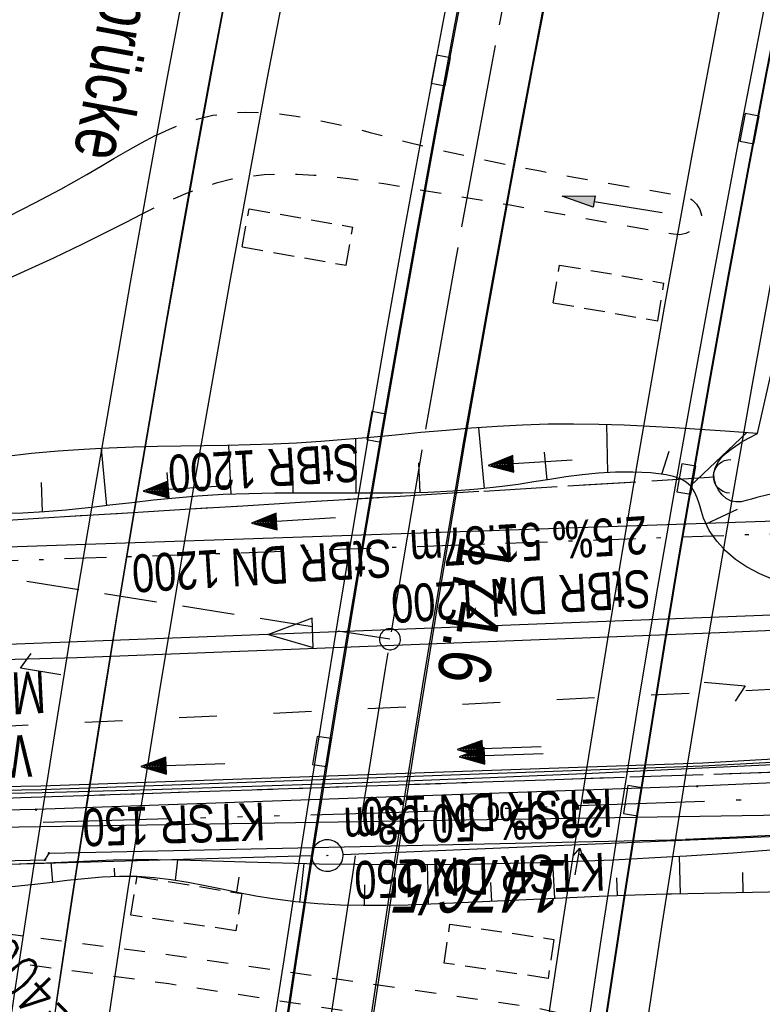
# Model space of a CAD drawing. Extents: x 508338 to 508887, y 451697 to 452490.
# Tile 11 of 37: x 508501 to 508536, y 451820 to 451867. Entities that reach past the tile are written whole.
import ezdxf

# ---------------------------------------------------------------- set-up
doc = ezdxf.new("R2010")
doc.units = 0
doc.header["$LTSCALE"] = 10
doc.header["$MEASUREMENT"] = 0
for name, pattern in [('ACAD_ISO03W100', [30, 12, -18]), ('ACAD_ISO14W100', [25.5, 12, -3, 0.5, -3, 0.5, -3, 0.5, -3]), ('ACHSE', [5.5, 4, -0.5, 0.5, -0.5]), ('AUSGEZOGEN', [0]), ('LT00', [0]), ('LT01', [0.2, 0.1, -0.1]), ('LT08', [0.42, 0.2, -0.1, 0.02, -0.1]), ('LT12', [0.4, 0.3, -0.1]), ('LT17', [0.15, 0.1, -0.05]), ('STRICHLINIE2', [0.375, 0.25, -0.125])]:
    doc.linetypes.add(name, pattern=pattern)
doc.layers.get('0').update_dxf_attribs({"linetype": 'LT00'})
for name, color, linetype in [('--EK_FBR', 250, 'LT00'), ('--EK_Halt-Pfeil', 4, 'LT00'), ('--EK_Haltung', 7, 'STRICHLINIE2'), ('--EK_Haltung-Text', 140, 'LT00'), ('--EK_Schacht-Text', 5, 'LT00'), ('--EK_ST-93-1', 30, 'LT17'), ('--EL_DFK_AB_L', 21, 'LT00'), ('--EL_DFK_AB_P', 7, 'LT00'), ('--EL_Halt-Pfeil', 4, 'LT00'), ('--EL_Haltung', 182, 'STRICHLINIE2'), ('--EL_Haltung-Text', 182, 'LT00'), ('-AX-093', 35, 'ACHSE'), ('-ST-93-1', 250, 'LT00'), ('ABWASSERLTG', 24, 'LT00'), ('ABWASSERLTG_FLIEßPF', 26, 'Continuous'), ('DFK_AB_L', 21, 'LT00'), ('DFK_AB_P', 7, 'LT00'), ('DFK_BES-NAME', 255, 'LT00'), ('DFK_FLUR_NR', 250, 'LT00'), ('DFK_FLURNR_PFEIL', 250, 'LT00'), ('DFK_KATASTER', 250, 'LT00'), ('DL', 182, 'LT12'), ('DL_PFEIL', 201, 'LT00'), ('DL_TEXT', 182, 'LT00'), ('PFEIL', 140, 'AUSGEZOGEN'), ('STROM_UNTER_BELEUCHTUNG', 80, 'LT08'), ('TELEKOM', 210, 'ACAD_ISO14W100'), ('V120_AFBR_BAB', 250, 'LT00'), ('V120_BOESCH', 250, 'LT00'), ('V120_BOSCHUNG', 250, 'LT00'), ('V120_BR_KAPPE', 30, 'LT00'), ('V120_BRUECK', 30, 'LT17'), ('V120_GEHWEG', 250, 'LT00'), ('V120_GRABEN', 250, 'LT00'), ('V120_H_BORD', 8, 'LT00'), ('V120_LD_MARK', 2, 'LT00'), ('V120_RINNE', 182, 'LT00'), ('V120_SINKK', 182, 'LT00'), ('V120_UK_DURCH', 182, 'LT00'), ('V120_Verdeckt', 253, 'LT00'), ('WASSERLTG', 130, 'ACAD_ISO03W100'), ('WASSERLTG_TEXT', 130, 'Continuous')]:
    doc.layers.add(name, color=color, linetype=linetype)
doc.styles.add('Beschrift', font='ARIAL.TTF')
doc.styles.add('Haltungsbeschriftung', font='ARIAL.TTF', dxfattribs={"width": 0.75})
doc.styles.add('schachtbeschriftung', font='romans.shx', dxfattribs={"width": 0.75, "height": 2})
doc.styles.get("Standard").update_dxf_attribs({"font": 'ARIAL.TTF'})
doc.styles.add('Versorgungsltg', font='ARIAL.TTF', dxfattribs={"width": 0.8, "height": 2})

# ---------------------------------------------------------------- blocks, each defined once
blk = doc.blocks.new('SYMB7052')
at = {"color": 0, "linetype": 'ByBlock'}
blk.add_lwpolyline([(0, 0), (0, 0.196), (0.076, 0.156)], dxfattribs=at)
blk = doc.blocks.new('SYMB7060')
at = {"color": 0, "linetype": 'ByBlock'}
for p, q in [((-0.26, 0), (0, 0)), ((-0.08, 0.045), (0, 0)), ((0, 0), (-0.08, -0.045))]:
    blk.add_line(p, q, dxfattribs=at)
blk = doc.blocks.new('SYMB0003')
at = {"color": 0, "linetype": 'ByBlock'}
for p, q in [((-0.015712, 0), (0.010166, 0.012015)), ((0, -0.021257), (-0.015712, 0)), ((0.010166, 0.012015), (0, -0.021257))]:
    blk.add_line(p, q, dxfattribs=at)
for points in [[(-0.031395, 0.499013), (-0.093691, 0.491144), (-0.154509, 0.475528), (-0.21289, 0.452414), (-0.267913, 0.422164), (-0.318712, 0.385257), (-0.364484, 0.342274), (-0.404509, 0.293893), (-0.438154, 0.240877), (-0.464888, 0.184062), (-0.484292, 0.124345), (-0.496058, 0.062667), (-0.5, 0)], [(0.5, 0), (0.496057, 0.062667), (0.484292, 0.124345), (0.464888, 0.184062), (0.438153, 0.240877), (0.404509, 0.293893), (0.364484, 0.342274), (0.318712, 0.385257), (0.267913, 0.422164), (0.21289, 0.452414), (0.154509, 0.475528), (0.093691, 0.491144), (0.031395, 0.499013), (-0.031395, 0.499013)], [(-0.5, 0), (-0.496058, -0.062667), (-0.484292, -0.124345), (-0.464888, -0.184062), (-0.438154, -0.240877), (-0.404509, -0.293893), (-0.364485, -0.342274), (-0.318712, -0.385257), (-0.267914, -0.422164), (-0.21289, -0.452414), (-0.154509, -0.475529), (-0.093691, -0.491144), (-0.031395, -0.499014), (0.031395, -0.499014)], [(0.031395, -0.499014), (0.093691, -0.491144), (0.154509, -0.475529), (0.21289, -0.452414), (0.267914, -0.422164), (0.318712, -0.385257), (0.364485, -0.342274), (0.404509, -0.293893), (0.438154, -0.240877), (0.464889, -0.184062), (0.484292, -0.124345), (0.496058, -0.062667), (0.5, 0)]]:
    blk.add_lwpolyline(points, dxfattribs=at)
blk = doc.blocks.new('SYMB2')
at = {"color": 0, "linetype": 'ByBlock', "flags": 128}
for points in [[(-0.031395, 0.499013), (-0.093691, 0.491144), (-0.154509, 0.475528), (-0.21289, 0.452414), (-0.267913, 0.422164), (-0.318712, 0.385257), (-0.364484, 0.342274), (-0.404509, 0.293893), (-0.438154, 0.240877), (-0.464888, 0.184062), (-0.484292, 0.124345), (-0.496058, 0.062667), (-0.5, 0)], [(0.5, 0), (0.496057, 0.062667), (0.484292, 0.124345), (0.464888, 0.184062), (0.438153, 0.240877), (0.404509, 0.293893), (0.364484, 0.342274), (0.318712, 0.385257), (0.267913, 0.422164), (0.21289, 0.452414), (0.154509, 0.475528), (0.093691, 0.491144), (0.031395, 0.499013), (-0.031395, 0.499013)], [(-0.5, 0), (-0.496058, -0.062667), (-0.484292, -0.124345), (-0.464888, -0.184062), (-0.438154, -0.240877), (-0.404509, -0.293893), (-0.364485, -0.342274), (-0.318712, -0.385257), (-0.267914, -0.422164), (-0.21289, -0.452414), (-0.154509, -0.475529), (-0.093691, -0.491144), (-0.031395, -0.499014), (0.031395, -0.499014)], [(0.031395, -0.499014), (0.093691, -0.491144), (0.154509, -0.475529), (0.21289, -0.452414), (0.267914, -0.422164), (0.318712, -0.385257), (0.364485, -0.342274), (0.404509, -0.293893), (0.438154, -0.240877), (0.464889, -0.184062), (0.484292, -0.124345), (0.496058, -0.062667), (0.5, 0)]]:
    blk.add_lwpolyline(points, dxfattribs=at)
blk = doc.blocks.new('SYMB0011')
at = {"color": 0, "linetype": 'ByBlock'}
for p, q in [((0.5, 0), (-0.5, 0)), ((0, 0.5), (0, -0.5))]:
    blk.add_line(p, q, dxfattribs=at)
blk = doc.blocks.new('Pfreil3')
at = {"layer": 'PFEIL'}
blk.add_hatch(color=256, dxfattribs=at).paths.add_polyline_path([(-1.549, 0.273), (-1.549, -0.273), (0, 0)])
for p, q in [((-1.549, 0), (-4.831, 0)), ((-1.549, -0.273), (-1.549, 0.273)), ((-1.549, 0.273), (0, 0)), ((0, 0), (-1.549, -0.273))]:
    blk.add_line(p, q, dxfattribs=at)
blk = doc.blocks.new('SYMB0652')
at = {"color": 0, "linetype": 'ByBlock'}
blk.add_lwpolyline([(-0.15, -0.075), (0.15, -0.075), (0.15, 0.075), (-0.15, 0.075), (-0.15, -0.075)], dxfattribs=at)
blk = doc.blocks.new('SYMB1107')
at = {"color": 0, "linetype": 'ByBlock'}
for points in [[(-0.2, 0), (-0.196157, 0.039018), (-0.184776, 0.076537), (-0.166294, 0.111114), (-0.141421, 0.141421), (-0.111114, 0.166294), (-0.076537, 0.184776), (-0.039018, 0.196157), (0, 0.2)], [(0, 0.2), (0.039018, 0.196157), (0.076537, 0.184776), (0.111114, 0.166294), (0.141421, 0.141421), (0.166294, 0.111114), (0.184776, 0.076537), (0.196157, 0.039018), (0.2, 0)]]:
    blk.add_lwpolyline(points, dxfattribs=at)
blk = doc.blocks.new('SYMB0070')
at = {"color": 0, "linetype": 'ByBlock'}
for p, q in [((-0.5, 0), (0.2, 0)), ((0.5, 0), (0.2, 0.1)), ((0.2, 0.1), (0.2, 0)), ((0.468, 0), (0.21, 0.086)), ((0.21, 0.086), (0.21, -0.086)), ((0.21, -0.086), (0.468, 0)), ((0.22, -0.072), (0.437, 0)), ((0.23, -0.058), (0.405, 0)), ((0.24, -0.045), (0.374, 0)), ((0.342, 0), (0.25, 0.031)), ((0.25, 0.031), (0.25, -0.031)), ((0.25, -0.031), (0.342, 0)), ((0.26, -0.017), (0.31, 0)), ((0.27, -0.003), (0.279, 0))]:
    blk.add_line(p, q, dxfattribs=at)
for points in [[(0.2, 0), (0.2, -0.1), (0.5, 0)], [(0.437, 0), (0.22, 0.072), (0.22, -0.072)], [(0.405, 0), (0.23, 0.058), (0.23, -0.058)], [(0.374, 0), (0.24, 0.045), (0.24, -0.045)], [(0.31, 0), (0.26, 0.017), (0.26, -0.017)], [(0.279, 0), (0.27, 0.003), (0.27, -0.003)]]:
    blk.add_lwpolyline(points, dxfattribs=at)
blk = doc.blocks.new('ABWASSER-FLIEßPF')
at = {"layer": 'ABWASSERLTG_FLIEßPF'}
for p, q in [((0, 0), (-2.109, 0.703)), ((-2.109, 0.703), (-2.109, -0.703)), ((-2.109, -0.703), (0, 0))]:
    blk.add_line(p, q, dxfattribs=at)

msp = doc.modelspace()

# ---------------------------------------------------------------- linework, layer by layer
at = {"layer": '--EK_FBR'}
for points in [[(508502.012, 451815.904), (508502.687, 451820.488), (508503.613, 451826.586), (508504.567, 451832.679), (508505.55, 451838.768), (508506.558, 451844.853), (508507.237, 451848.861), (508507.927, 451852.868), (508508.63, 451856.872), (508509.348, 451860.873), (508510.081, 451864.872), (508510.831, 451868.867), (508511.639, 451873.068), (508512.464, 451877.266), (508513.306, 451881.461), (508514.162, 451885.653), (508515.03, 451889.843), (508515.91, 451894.03)], [(508352.791, 451834.907), (508370.791, 451834.032), (508390.172, 451834.14), (508409.229, 451834.639), (508427.33, 451835.063), (508446.743, 451835.559), (508464.487, 451836.035), (508483.04, 451836.415), (508503.657, 451836.976), (508534.249, 451838.159), (508549.966, 451838.849), (508571.446, 451840.146), (508590.433, 451841.407), (508611.126, 451842.973), (508632.084, 451844.681), (508651.362, 451846.333), (508665.708, 451847.708)]]:
    msp.add_lwpolyline(points, dxfattribs=at)
at = {"layer": '--EK_FBR', "color": 2}
msp.add_lwpolyline([(508517.662, 451819.216), (508518.721, 451826.237), (508519.82, 451833.253), (508520.961, 451840.261), (508522.144, 451847.263), (508523.189, 451853.236), (508524.268, 451859.203), (508525.379, 451865.164), (508526.525, 451871.118), (508527.705, 451877.066), (508528.567, 451881.299), (508529.445, 451885.528), (508530.337, 451889.755), (508531.241, 451893.979)], dxfattribs=at)
at = {"layer": '--EK_Haltung'}
for p, q in [((508534.01, 451845.551), (508483.735, 451842.486)), ((508540.966, 451831.646), (508491.518, 451829.964))]:
    msp.add_line(p, q, dxfattribs=at)
at = {"layer": '--EK_ST-93-1', "ltscale": 2.5}
msp.add_line((508518.556, 451837.84), (508474.575, 451844.849), dxfattribs=at)
at = {"layer": '--EL_DFK_AB_L'}
for p, q in [((508492.14, 451841.954), (508539.641, 451843.575)), ((508547.721, 451828.917), (508516.33, 451827.581)), ((508514.831, 451827.528), (508493.64, 451826.92))]:
    msp.add_line(p, q, dxfattribs=at)
at = {"layer": '--EL_Haltung'}
for p, q in [((508534.01, 451845.551), (508483.735, 451842.486)), ((508540.966, 451831.646), (508491.518, 451829.964))]:
    msp.add_line(p, q, dxfattribs=at)
at = {"layer": '-AX-093', "ltscale": 0.2}
msp.add_lwpolyline([(508553.617, 451988.853), (508550.829, 451979.473), (508548.119, 451970.07), (508545.485, 451960.646), (508542.928, 451951.2), (508540.449, 451941.733), (508538.047, 451932.247), (508535.723, 451922.741), (508533.477, 451913.217), (508531.308, 451903.675), (508529.218, 451894.115), (508527.206, 451884.538), (508525.272, 451874.945), (508523.417, 451865.337), (508521.64, 451855.714), (508519.942, 451846.077), (508518.323, 451836.426), (508516.783, 451826.762), (508515.322, 451817.086)], dxfattribs=at)
at = {"layer": 'ABWASSERLTG', "flags": 128}
msp.add_lwpolyline([(508666.144, 451848.755), (508641.42, 451846.316), (508590.857, 451842.233), (508541.644, 451839.179), (508491.257, 451837.24), (508441.879, 451836.313), (508411.585, 451833.702), (508382.016, 451833.413), (508349.293, 451834.219)], dxfattribs=at)
at = {"layer": 'DFK_AB_L'}
for p, q in [((508492.14, 451841.954), (508539.641, 451843.575)), ((508547.721, 451828.917), (508516.33, 451827.581)), ((508514.831, 451827.528), (508493.64, 451826.92))]:
    msp.add_line(p, q, dxfattribs=at)
at = {"layer": 'DFK_KATASTER'}
msp.add_line((508547.8, 451829.638), (508480.21, 451828.57), dxfattribs=at)
at = {"layer": 'DL'}
for p, q in [((508534.01, 451845.551), (508483.735, 451842.486)), ((508540.966, 451831.646), (508491.518, 451829.964))]:
    msp.add_line(p, q, dxfattribs=at)
at = {"layer": 'STROM_UNTER_BELEUCHTUNG', "flags": 128}
msp.add_lwpolyline([(508423.354, 451838.704), (508454.92, 451838.851), (508465.417, 451839.59), (508491.466, 451841.287), (508511.149, 451841.951), (508556.579, 451843.581), (508606.312, 451846.319), (508632.276, 451847.801)], dxfattribs=at)
at = {"layer": 'TELEKOM', "ltscale": 0.05, "flags": 128}
msp.add_lwpolyline([(508660.879, 451836.091), (508649.771, 451835.222), (508621.537, 451833.47), (508550.363, 451830.734), (508518.533, 451829.578), (508500.545, 451829.077), (508475.989, 451828.498), (508444.041, 451827.59), (508443.71, 451829.077), (508409.949, 451828.497), (508384.793, 451828.082), (508366.814, 451827.67), (508356.153, 451825.865), (508344.754, 451823.302)], dxfattribs=at)
at = {"layer": 'V120_AFBR_BAB'}
for points in [[(508502.012, 451815.904), (508502.687, 451820.488), (508503.613, 451826.586), (508504.567, 451832.679), (508505.55, 451838.768), (508506.558, 451844.853), (508507.237, 451848.861), (508507.927, 451852.868), (508508.63, 451856.872), (508509.348, 451860.873), (508510.081, 451864.872), (508510.831, 451868.867), (508511.639, 451873.068), (508512.464, 451877.266), (508513.306, 451881.461), (508514.162, 451885.653), (508515.03, 451889.843), (508515.91, 451894.03)], [(508352.791, 451834.907), (508370.791, 451834.032), (508390.172, 451834.14), (508409.229, 451834.639), (508427.33, 451835.063), (508446.743, 451835.559), (508464.487, 451836.035), (508483.04, 451836.415), (508503.657, 451836.976), (508534.249, 451838.159), (508549.966, 451838.849), (508571.446, 451840.146), (508590.433, 451841.407), (508611.126, 451842.973), (508632.084, 451844.681), (508651.362, 451846.333), (508665.708, 451847.708)], [(508464.384, 451830.095), (508467.006, 451830.166), (508469.629, 451830.239), (508472.251, 451830.312), (508474.873, 451830.381), (508477.496, 451830.446), (508480.118, 451830.504), (508482.741, 451830.552), (508501.945, 451830.863), (508533.453, 451831.963), (508550.207, 451832.918), (508572.002, 451834.283), (508590.587, 451835.58), (508611.255, 451837.09), (508632.714, 451838.766), (508651.804, 451840.442), (508663.156, 451841.568)]]:
    msp.add_lwpolyline(points, dxfattribs=at)
at = {"layer": 'V120_AFBR_BAB', "color": 0}
msp.add_lwpolyline([(508517.662, 451819.216), (508518.721, 451826.237), (508519.82, 451833.253), (508520.961, 451840.261), (508522.144, 451847.263), (508523.189, 451853.236), (508524.268, 451859.203), (508525.379, 451865.164), (508526.525, 451871.118), (508527.705, 451877.066), (508528.567, 451881.299), (508529.445, 451885.528), (508530.337, 451889.755), (508531.241, 451893.979)], dxfattribs=at)
at = {"layer": 'V120_BOESCH'}
for points in [[(508504.826, 451846.923), (508503.994, 451846.879), (508502.764, 451846.792), (508501.492, 451846.676), (508500.172, 451846.525), (508499.467, 451846.434), (508498.757, 451846.342), (508498.049, 451846.261), (508497.354, 451846.201), (508496.68, 451846.173), (508496.035, 451846.187), (508495.429, 451846.254), (508494.87, 451846.386), (508494.368, 451846.591), (508493.931, 451846.882), (508493.568, 451847.268), (508493.364, 451847.592), (508493.191, 451847.956), (508493.042, 451848.35), (508492.909, 451848.764), (508492.783, 451849.189)], [(508536.045, 451847.64), (508535.391, 451847.685)], [(508504.374, 451844.119), (508504.189, 451844.098), (508503.153, 451843.993), (508502.119, 451843.907), (508501.087, 451843.848), (508500.055, 451843.824)], [(508536.835, 451840.67), (508536.168, 451840.949), (508535.529, 451841.291), (508535.011, 451841.642), (508534.534, 451842.046), (508534.431, 451842.158)], [(508658.526, 451830.429), (508651.544, 451829.51), (508642.742, 451828.907), (508621.468, 451827.507), (508590.633, 451826.547), (508572.504, 451825.887), (508550.437, 451826.091), (508531.959, 451825.709), (508531.731, 451825.703)], [(508532.015, 451827.495), (508532.669, 451827.53), (508534.883, 451827.679), (508537.095, 451827.848), (508539.305, 451828.035), (508541.515, 451828.237), (508543.724, 451828.451), (508545.932, 451828.673), (508548.14, 451828.902), (508550.347, 451829.133)], [(508482.344, 451826.579), (508484.914, 451826.662), (508487.484, 451826.743), (508490.054, 451826.818), (508492.079, 451826.873), (508494.104, 451826.926), (508496.129, 451826.981), (508498.154, 451827.043), (508500.179, 451827.115), (508501.632, 451827.177)], [(508501.474, 451826.149), (508499.941, 451825.993), (508498.37, 451825.877), (508496.799, 451825.809), (508495.229, 451825.79), (508493.659, 451825.823), (508492.742, 451825.867), (508491.824, 451825.924), (508490.907, 451825.99), (508489.99, 451826.058), (508488.078, 451826.197), (508486.167, 451826.328), (508484.255, 451826.455), (508482.344, 451826.579)]]:
    msp.add_lwpolyline(points, dxfattribs=at)
at = {"layer": 'V120_BOSCHUNG'}
for p, q in [((508502.026, 451843.9), (508501.968, 451845.309)), ((508532.38, 451825.717), (508532.332, 451827.51)), ((508535.374, 451825.779), (508535.354, 451826.746))]:
    msp.add_line(p, q, dxfattribs=at)
at = {"layer": 'V120_BR_KAPPE'}
for points in [[(508513.507, 451818.473), (508514.112, 451822.516), (508514.734, 451826.556), (508515.371, 451830.594), (508516.023, 451834.63), (508516.688, 451838.664), (508517.364, 451842.696), (508518.188, 451847.523), (508519.027, 451852.347), (508519.884, 451857.168), (508520.759, 451861.985), (508521.655, 451866.799), (508522.831, 451872.945), (508524.044, 451879.083), (508525.293, 451885.215), (508526.58, 451891.338), (508527.324, 451894.794), (508528.078, 451898.247), (508528.84, 451901.699), (508529.61, 451905.149), (508530.385, 451908.598), (508531.164, 451912.046), (508531.944, 451915.494)], [(508517.566, 451819.229), (508518.407, 451824.847), (508519.281, 451830.461), (508520.186, 451836.07), (508521.119, 451841.674), (508522.081, 451847.274), (508523.404, 451854.73), (508524.773, 451862.176), (508526.191, 451869.614), (508527.656, 451877.043), (508528.659, 451881.989), (508529.683, 451886.93), (508530.726, 451891.868), (508531.787, 451896.802), (508532.865, 451901.732), (508533.958, 451906.659), (508534.552, 451909.307), (508535.148, 451911.953), (508535.746, 451914.6)], [(508545.026, 451896.653), (508544.221, 451892.938), (508543.431, 451889.22), (508542.656, 451885.498), (508541.893, 451881.774), (508541.141, 451878.047), (508540.399, 451874.319), (508539.445, 451869.459), (508538.507, 451864.596), (508537.585, 451859.729), (508536.682, 451854.86), (508535.799, 451849.987), (508534.936, 451845.11), (508533.752, 451838.198), (508532.613, 451831.279), (508531.518, 451824.353), (508530.465, 451817.42)], [(508499.982, 451816.225), (508500.665, 451820.841), (508501.588, 451826.895), (508502.54, 451832.944), (508503.519, 451838.988), (508504.525, 451845.029), (508505.36, 451849.924), (508506.212, 451854.817), (508507.084, 451859.706), (508507.975, 451864.591), (508508.889, 451869.472), (508509.85, 451874.477), (508510.833, 451879.477), (508511.837, 451884.473), (508512.859, 451889.466), (508513.899, 451894.455)], [(508528.529, 451817.64), (508529.128, 451821.602), (508529.735, 451825.562), (508530.353, 451829.52), (508530.983, 451833.477), (508531.626, 451837.432), (508532.283, 451841.384), (508532.956, 451845.333), (508533.811, 451850.217), (508534.691, 451855.097), (508535.594, 451859.972), (508536.517, 451864.844), (508537.461, 451869.712), (508538.422, 451874.577), (508539.429, 451879.581), (508540.455, 451884.58), (508541.501, 451889.576), (508542.569, 451894.566)], [(508515.863, 451893.996), (508514.984, 451889.814), (508514.116, 451885.63), (508513.26, 451881.443), (508512.418, 451877.253), (508511.593, 451873.06), (508510.786, 451868.864), (508510.038, 451864.873), (508509.307, 451860.878), (508508.592, 451856.881), (508507.891, 451852.881), (508507.203, 451848.878), (508506.526, 451844.874), (508505.716, 451839.995), (508504.922, 451835.114), (508504.146, 451830.23), (508503.389, 451825.342), (508502.652, 451820.452)]]:
    msp.add_lwpolyline(points, dxfattribs=at)
at = {"layer": 'V120_BRUECK'}
for points in [[(508511.53, 451856.513), (508511.85, 451858.331), (508516.793, 451857.461)], [(508511.53, 451856.513), (508516.481, 451855.641), (508516.793, 451857.461)], [(508526.325, 451853.861), (508526.635, 451855.654), (508531.592, 451854.797)], [(508526.325, 451853.861), (508531.312, 451852.998), (508531.592, 451854.797)], [(508511.22, 451823.97), (508506.227, 451824.706), (508506.521, 451826.544)], [(508506.526, 451826.547), (508511.514, 451825.737), (508511.22, 451823.97)], [(508526.088, 451821.7), (508521.14, 451822.429), (508521.413, 451824.282)], [(508521.413, 451824.282), (508526.352, 451823.554), (508526.088, 451821.7)]]:
    msp.add_lwpolyline(points, dxfattribs=at)
at = {"layer": 'V120_GEHWEG'}
for points in [[(508662.573, 451840.165), (508651.97, 451839.116), (508632.893, 451837.483), (508611.39, 451835.769), (508590.799, 451834.197), (508572.141, 451832.978), (508550.279, 451831.598), (508533.198, 451830.851)], [(508661.494, 451837.569), (508652.168, 451836.616), (508632.987, 451834.995), (508611.536, 451833.244), (508590.747, 451831.752), (508572.297, 451830.438), (508550.347, 451829.133), (508532.68, 451828.307)], [(508533.198, 451830.851), (508501.722, 451829.732), (508484.687, 451829.387), (508483.172, 451829.403), (508482.947, 451829.667), (508482.71, 451830.16)], [(508502.155, 451827.344), (508502.334, 451827.661), (508532.68, 451828.307)], [(508482.513, 451826.747), (508490.033, 451827.065), (508502.155, 451827.344)]]:
    msp.add_lwpolyline(points, dxfattribs=at)
at = {"layer": 'V120_GRABEN'}
for points in [[(508535.311, 451847.232), (508535.627, 451847.416), (508536.045, 451847.64), (508537.671, 451854.762), (508540.27, 451872.787)], [(508492.863, 451854.626), (508494.128, 451855.161), (508495.392, 451855.7), (508496.654, 451856.248), (508497.913, 451856.809), (508499.168, 451857.387), (508500.417, 451857.987), (508501.66, 451858.614), (508502.896, 451859.27), (508504.124, 451859.961), (508504.774, 451860.343), (508505.423, 451860.728), (508506.074, 451861.107), (508506.729, 451861.471), (508507.389, 451861.813), (508507.476, 451861.852)], [(508506.715, 451858.057), (508506.715, 451858.057), (508506.017, 451857.699), (508505.319, 451857.341), (508503.932, 451856.65), (508502.54, 451855.985), (508501.143, 451855.342), (508499.742, 451854.718), (508498.337, 451854.109), (508496.931, 451853.512), (508495.522, 451852.921), (508494.113, 451852.335)], [(508549.966, 451846.525), (508548.528, 451846.282), (508547.091, 451846.044), (508545.656, 451845.814), (508544.224, 451845.598), (508542.795, 451845.398), (508541.371, 451845.22), (508539.952, 451845.068), (508538.539, 451844.946), (508538.042, 451844.909), (508537.544, 451844.866), (508537.043, 451844.805), (508536.536, 451844.715), (508536.022, 451844.587), (508535.769, 451844.51), (508535.516, 451844.438), (508535.267, 451844.387), (508535.025, 451844.376), (508534.817, 451844.415)], [(508501.106, 451823.708), (508485.843, 451825.675)]]:
    msp.add_lwpolyline(points, dxfattribs=at)
at = {"layer": 'V120_H_BORD'}
msp.add_lwpolyline([(508550.197, 451832.559), (508546.843, 451832.382), (508543.488, 451832.206), (508540.134, 451832.032), (508536.779, 451831.863), (508533.424, 451831.7), (508528.189, 451831.458), (508522.953, 451831.234), (508517.717, 451831.028), (508512.48, 451830.843), (508507.242, 451830.678), (508502.004, 451830.536), (508498.788, 451830.46), (508495.573, 451830.391), (508492.357, 451830.328), (508489.142, 451830.27), (508485.926, 451830.214), (508482.71, 451830.16)], dxfattribs=at)
at = {"layer": 'V120_LD_MARK', "color": 0}
for points in [[(508504.647, 451816.298), (508506.104, 451825.962), (508507.641, 451835.614), (508509.257, 451845.253), (508510.949, 451854.879), (508512.719, 451864.492), (508514.565, 451874.09), (508516.486, 451883.672), (508518.482, 451893.239), (508520.601, 451903.01), (508522.797, 451912.763), (508525.072, 451922.497), (508527.425, 451932.212), (508529.857, 451941.907), (508532.367, 451951.582), (508534.957, 451961.235), (508537.627, 451970.866), (508540.377, 451980.474), (508543.206, 451990.059)], [(508540.311, 451897.345), (508538.737, 451890.089), (508537.215, 451882.823), (508535.742, 451875.545), (508534.319, 451868.257), (508532.944, 451860.959), (508531.617, 451853.652), (508530.336, 451846.336), (508529.101, 451839.012), (508527.911, 451831.68), (508526.765, 451824.342), (508525.662, 451816.997)]]:
    msp.add_lwpolyline(points, dxfattribs=at)
at = {"layer": 'V120_RINNE'}
for points in [[(508513.456, 451818.5), (508514.061, 451822.543), (508514.683, 451826.583), (508515.32, 451830.621), (508515.972, 451834.657), (508516.637, 451838.691), (508517.313, 451842.723), (508518.137, 451847.55), (508518.976, 451852.374), (508519.833, 451857.195), (508520.708, 451862.012), (508521.604, 451866.826), (508522.78, 451872.972), (508523.993, 451879.11), (508525.242, 451885.242), (508526.529, 451891.365), (508527.273, 451894.821), (508528.027, 451898.274), (508528.789, 451901.726), (508529.559, 451905.176), (508530.334, 451908.625), (508531.113, 451912.073), (508531.893, 451915.521)], [(508527.757, 451817.769), (508528.577, 451823.325), (508529.434, 451828.875), (508530.326, 451834.42), (508531.252, 451839.96), (508532.21, 451845.494), (508532.954, 451849.673), (508533.715, 451853.849), (508534.49, 451858.022), (508535.279, 451862.192), (508536.081, 451866.361), (508536.894, 451870.527), (508537.717, 451874.691), (508538.575, 451878.982), (508539.445, 451883.27), (508540.328, 451887.556), (508541.227, 451891.838), (508542.143, 451896.116), (508543.079, 451900.391), (508544.036, 451904.66), (508544.527, 451906.81), (508545.023, 451908.96), (508545.521, 451911.109), (508546.021, 451913.257)], [(508528.497, 451817.653), (508529.095, 451821.615), (508529.703, 451825.575), (508530.321, 451829.534), (508530.951, 451833.49), (508531.594, 451837.445), (508532.251, 451841.397), (508532.924, 451845.346), (508533.779, 451850.23), (508534.659, 451855.11), (508535.562, 451859.986), (508536.485, 451864.858), (508537.429, 451869.726), (508538.39, 451874.59), (508539.397, 451879.594), (508540.423, 451884.594), (508541.469, 451889.589), (508542.537, 451894.58), (508543.628, 451899.565), (508544.744, 451904.545), (508545.386, 451907.358), (508546.034, 451910.169), (508546.688, 451912.979), (508546.715, 451913.096)], [(508526.568, 451894.408), (508525.93, 451891.367), (508525.081, 451887.289), (508524.241, 451883.208), (508523.411, 451879.126), (508522.593, 451875.042), (508521.79, 451870.955), (508521.004, 451866.864), (508520.102, 451862.046), (508519.224, 451857.223), (508518.369, 451852.396), (508517.536, 451847.565), (508516.722, 451842.731), (508516.059, 451838.706), (508515.407, 451834.678), (508514.765, 451830.65), (508514.13, 451826.62), (508513.502, 451822.588), (508512.878, 451818.556)], [(508358.413, 451828.358), (508370.345, 451828.059), (508390.281, 451828.16), (508409.012, 451828.567), (508427.091, 451828.989), (508446.345, 451829.391), (508464.414, 451829.872), (508482.712, 451830.37), (508501.982, 451830.697), (508533.437, 451831.814), (508550.203, 451832.71), (508572.038, 451834.05), (508590.643, 451835.34), (508611.267, 451836.876), (508632.742, 451838.584), (508651.818, 451840.206), (508663.053, 451841.319)]]:
    msp.add_lwpolyline(points, dxfattribs=at)
at = {"layer": 'V120_Verdeckt'}
for p, q in [((508528.924, 451845.772), (508528.886, 451848.059)), ((508523.065, 451845.011), (508522.794, 451847.911)), ((508532.859, 451845.141), (508535.541, 451847.675)), ((508510.994, 451844.742), (508510.894, 451847.071)), ((508516.954, 451844.789), (508516.93, 451847.389)), ((508505.082, 451844.199), (508504.826, 451846.925)), ((508526.044, 451845.431), (508525.909, 451846.749)), ((508531.499, 451845.699), (508531.847, 451846.8)), ((508519.998, 451844.821), (508519.94, 451846.242)), ((508508.051, 451844.535), (508507.949, 451845.778)), ((508513.953, 451844.796), (508513.942, 451845.983)), ((508533.602, 451843.328), (508535.094, 451844.027)), ((508502.506, 451826.273), (508502.427, 451827.212)), ((508505.457, 451826.545), (508505.455, 451826.943)), ((508508.352, 451826.358), (508508.457, 451827.348)), ((508514.274, 451825.319), (508514.474, 451827.173)), ((508520.39, 451825.221), (508520.339, 451827.125)), ((508526.405, 451825.505), (508526.318, 451827.234)), ((508511.272, 451825.796), (508511.384, 451826.525)), ((508529.392, 451825.633), (508529.359, 451826.492)), ((508517.343, 451825.163), (508517.368, 451826.147)), ((508523.408, 451825.358), (508523.363, 451826.259))]:
    msp.add_line(p, q, dxfattribs=at)
at = {"layer": 'V120_Verdeckt', "linetype": 'LT01', "flags": 128}
for points in [[(508507.478, 451861.854), (508508.058, 451862.123), (508508.736, 451862.393), (508509.426, 451862.615), (508510.13, 451862.78), (508510.906, 451862.888), (508511.696, 451862.929), (508512.495, 451862.911), (508513.297, 451862.845), (508514.099, 451862.738), (508514.895, 451862.6), (508515.812, 451862.409), (508516.718, 451862.196), (508517.617, 451861.969), (508518.512, 451861.735), (508519.406, 451861.504), (508520.973, 451861.123), (508522.548, 451860.77), (508524.131, 451860.441), (508525.72, 451860.131), (508527.315, 451859.838), (508528.913, 451859.556), (508530.514, 451859.283), (508532.116, 451859.013), (508532.409, 451858.994), (508532.688, 451858.906), (508532.939, 451858.756), (508533.148, 451858.55), (508533.302, 451858.301), (508533.392, 451858.022), (508533.302, 451857.736), (508533.139, 451857.485), (508532.915, 451857.285), (508532.647, 451857.152), (508532.352, 451857.095), (508532.053, 451857.118), (508529.46, 451857.581), (508526.866, 451858.041), (508524.273, 451858.496), (508521.679, 451858.942), (508519.085, 451859.377), (508518.261, 451859.512), (508517.435, 451859.639), (508516.607, 451859.754), (508515.775, 451859.851), (508514.938, 451859.923), (508514.151, 451859.964), (508513.362, 451859.972), (508512.577, 451859.941), (508511.799, 451859.865), (508511.032, 451859.736), (508510.287, 451859.553), (508509.555, 451859.32), (508508.833, 451859.046), (508508.121, 451858.739), (508507.416, 451858.407), (508506.715, 451858.057)], [(508530.578, 451819.163), (508525.52, 451820.287), (508508.321, 451822.778), (508501.106, 451823.708)], [(508530.112, 451817.993), (508525.382, 451818.758), (508508.028, 451821.438), (508500.902, 451822.398)]]:
    msp.add_lwpolyline(points, dxfattribs=at)
at = {"layer": 'V120_Verdeckt'}
for points in [[(508535.391, 451847.685), (508534.509, 451847.746), (508533.308, 451847.828), (508532.108, 451847.906), (508530.907, 451847.975), (508529.704, 451848.031), (508528.5, 451848.069), (508527.293, 451848.085), (508526.082, 451848.074), (508524.871, 451848.035), (508523.658, 451847.97), (508522.445, 451847.885), (508521.233, 451847.785), (508520.025, 451847.676), (508518.823, 451847.563), (508517.628, 451847.452), (508516.443, 451847.347), (508515.271, 451847.255), (508514.112, 451847.18), (508513.004, 451847.129), (508511.905, 451847.093), (508510.81, 451847.069), (508509.712, 451847.051), (508508.607, 451847.035), (508507.488, 451847.015), (508506.351, 451846.985), (508505.188, 451846.942), (508504.826, 451846.923)], [(508534.817, 451844.415), (508534.793, 451844.42), (508534.567, 451844.536), (508534.364, 451844.715), (508534.194, 451844.939), (508534.065, 451845.193), (508533.988, 451845.461), (508533.972, 451845.726), (508534.032, 451846.003), (508534.161, 451846.257), (508534.343, 451846.49), (508534.561, 451846.701), (508534.799, 451846.892), (508535.211, 451847.173), (508535.311, 451847.232)], [(508534.431, 451842.158), (508534.111, 451842.506), (508533.757, 451843.024), (508533.488, 451843.6), (508533.382, 451843.924), (508533.286, 451844.251), (508533.184, 451844.566), (508533.058, 451844.856), (508532.892, 451845.106), (508532.662, 451845.313), (508532.381, 451845.47), (508532.06, 451845.585), (508531.711, 451845.665), (508531.345, 451845.719), (508530.973, 451845.755), (508530.12, 451845.796), (508529.293, 451845.789), (508528.488, 451845.743), (508527.702, 451845.666), (508526.929, 451845.565), (508526.167, 451845.451), (508525.411, 451845.331), (508524.657, 451845.213), (508523.902, 451845.107), (508522.734, 451844.978), (508521.553, 451844.889), (508520.363, 451844.833), (508519.162, 451844.802), (508517.954, 451844.789), (508516.739, 451844.789), (508515.52, 451844.794), (508514.296, 451844.797), (508513.071, 451844.791), (508511.844, 451844.77), (508510.619, 451844.726), (508509.395, 451844.653), (508508.349, 451844.564), (508507.306, 451844.457), (508506.265, 451844.338), (508505.226, 451844.216), (508504.374, 451844.119)], [(508501.632, 451827.177), (508502.204, 451827.201), (508503.263, 451827.252), (508504.321, 451827.3), (508505.38, 451827.339), (508506.439, 451827.361), (508507.489, 451827.363), (508508.538, 451827.346), (508509.588, 451827.318), (508510.638, 451827.283), (508511.688, 451827.247), (508515.186, 451827.159), (508518.685, 451827.123), (508522.184, 451827.141), (508525.682, 451827.214), (508529.177, 451827.343), (508532.015, 451827.495)], [(508531.731, 451825.703), (508530.23, 451825.663), (508528.503, 451825.599), (508526.776, 451825.523), (508525.048, 451825.439), (508523.319, 451825.354), (508521.588, 451825.272), (508520.51, 451825.225), (508519.432, 451825.188), (508518.354, 451825.165), (508517.276, 451825.163), (508516.201, 451825.188), (508515.127, 451825.245), (508514.056, 451825.341), (508512.989, 451825.481), (508512.178, 451825.619), (508511.369, 451825.776), (508510.562, 451825.942), (508509.755, 451826.106), (508508.948, 451826.259), (508508.141, 451826.389), (508507.332, 451826.488), (508506.521, 451826.544), (508505.69, 451826.551), (508504.857, 451826.515), (508504.023, 451826.445), (508503.187, 451826.355), (508502.35, 451826.253), (508501.513, 451826.153), (508501.474, 451826.149)]]:
    msp.add_lwpolyline(points, dxfattribs=at)
at = {"layer": 'WASSERLTG', "ltscale": 0.015, "flags": 128}
msp.add_lwpolyline([(508663.144, 451841.539), (508423.077, 451829.979), (508371.079, 451827.796), (508355.9, 451826.929), (508346.118, 451826.581)], dxfattribs=at)

# ---------------------------------------------------------------- block references
at = {"layer": '--EK_Halt-Pfeil', "yscale": 4, "zscale": 4}
for p, xscale, rotation in [((508525.227, 451846.237), 4.000000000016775, 183.4865299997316), ((508523.76, 451832.657), 4.000000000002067, 181.9468700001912)]:
    msp.add_blockref('SYMB0070', p, dxfattribs=dict(at, xscale=xscale, rotation=rotation))
at = {"layer": '--EL_DFK_AB_P', "xscale": 1.500000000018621, "yscale": 1.5, "zscale": 1.5, "rotation": 264.7377099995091}
msp.add_blockref('SYMB0003', (508515.58, 451827.548), dxfattribs=at)
at = {"layer": '--EL_Halt-Pfeil', "yscale": 4, "zscale": 4}
for p, xscale, rotation in [((508508.812, 451845.016), 4.000000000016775, 183.4865299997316), ((508523.853, 451832.319), 4.000000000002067, 181.9468700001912)]:
    msp.add_blockref('SYMB0070', p, dxfattribs=dict(at, xscale=xscale, rotation=rotation))
at = {"layer": '-ST-93-1', "rotation": 274.1956499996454}
msp.add_blockref('SYMB2', (508518.556, 451837.84), dxfattribs=at)
at = {"layer": 'ABWASSERLTG_FLIEßPF', "rotation": 182.2036806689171}
msp.add_blockref('ABWASSER-FLIEßPF', (508512.77, 451838.068), dxfattribs=at)
at = {"layer": 'DFK_AB_P', "xscale": 1.500000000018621, "yscale": 1.5, "zscale": 1.5, "rotation": 264.7377099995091}
msp.add_blockref('SYMB0003', (508515.58, 451827.548), dxfattribs=at)
at = {"layer": 'DFK_FLURNR_PFEIL', "xscale": 5, "yscale": 5, "zscale": 5, "rotation": 80.2183200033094}
msp.add_blockref('SYMB7060', (508527.589, 451827.904), dxfattribs=at)
at = {"layer": 'DFK_KATASTER', "xscale": 10, "yscale": 10, "zscale": 10}
for p, rotation in [((508502.9, 451836.15), 80.54446000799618), ((508533.51, 451835.8), 264.8041500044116)]:
    msp.add_blockref('SYMB7052', p, dxfattribs=dict(at, rotation=rotation))
at = {"layer": 'DL_PFEIL', "yscale": 4, "zscale": 4}
for p, xscale, rotation in [((508513.963, 451843.493), 4.000000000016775, 183.4865299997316), ((508508.705, 451831.849), 4.000000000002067, 181.9468700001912)]:
    msp.add_blockref('SYMB0070', p, dxfattribs=dict(at, xscale=xscale, rotation=rotation))
at = {"layer": 'PFEIL', "rotation": 170.8163152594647}
msp.add_blockref('Pfreil3', (508526.75, 451858.925), dxfattribs=at)
at = {"layer": 'V120_GEHWEG', "xscale": 0.1, "yscale": 0.1, "zscale": 0.1, "rotation": 247.428}
for p in [(508533.198, 451830.851), (508501.722, 451829.732), (508532.68, 451828.307), (508502.155, 451827.344), (508502.334, 451827.661)]:
    msp.add_blockref('SYMB0011', p, dxfattribs=at)
at = {"layer": 'V120_SINKK', "zscale": 4.5}
for p, xscale, yscale, rotation in [((508520.982, 451864.91), 4.50000000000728, 4.500000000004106, 259.458251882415), ((508535.667, 451862.147), 4.500000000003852, 4.499999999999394, 259.2642481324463), ((508517.91, 451847.952), 4.499999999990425, 4.499999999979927, 80.12915199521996), ((508532.66, 451845.466), 4.500000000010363, 4.500000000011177, 80.0645290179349), ((508515.315, 451832.497), 4.500000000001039, 4.5000000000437, 80.82495248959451), ((508530.113, 451830.156), 4.499999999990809, 4.500000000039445, 80.95508622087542)]:
    msp.add_blockref('SYMB0652', p, dxfattribs=dict(at, xscale=xscale, yscale=yscale, rotation=rotation))
at = {"layer": 'V120_UK_DURCH', "xscale": 4.000000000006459, "yscale": 4.000000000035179, "zscale": 4, "rotation": 87.75179703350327}
msp.add_blockref('SYMB1107', (508534.758, 451845.596), dxfattribs=at)

# ---------------------------------------------------------------- texts
at = {"layer": '--EK_Haltung-Text', "style": 'Haltungsbeschriftung', "width": 0.75}
for s, rotation, p in [('2.5‰ 51.87m', -176.5135, (508530.756, 451843.713)), ('StBR DN 1200', -176.5135, (508530.911, 451841.157)), ('23.9‰ 50.98m', -178.0531, (508528.687, 451830.241)), ('KTSR DN 150', -178.0531, (508528.774, 451827.682))]:
    msp.add_text(s, height=1.8, rotation=rotation, dxfattribs=at).set_placement(p)
at = {"layer": '--EK_Schacht-Text', "style": 'schachtbeschriftung', "width": 0.75}
for s, p in [('S=400.23', (508505.025, 451818.991)), ('D=401.07', (508502.964, 451816.979))]:
    msp.add_text(s, height=2, rotation=-225.6728, dxfattribs=at).set_placement(p)
at = {"layer": '--EL_Haltung-Text', "style": 'Haltungsbeschriftung', "width": 0.75}
for s, rotation, p in [('StBR DN 1200', -176.5135, (508518.576, 451842.607)), ('KTSR DN 150', -178.0531, (508529.118, 451830.708))]:
    msp.add_text(s, height=1.8, rotation=rotation, dxfattribs=at).set_placement(p)
at = {"layer": '-ST-93-1', "style": 'Beschrift', "width": 0.8}
msp.add_text('  174.6', height=2.5, rotation=-99.3577, dxfattribs=at).set_placement((508522.166, 451844.377))
at = {"layer": 'DFK_BES-NAME', "width": 0.75}
msp.add_text('Roßbachtalbrücke', height=2.5, rotation=259.573, dxfattribs=at).set_placement((508507.335, 451881.805))
at = {"layer": 'DFK_FLUR_NR', "oblique": 13.754, "width": 0.75}
msp.add_text('1476/5', height=2.5, rotation=180.0012, dxfattribs=at).set_placement((508527.072, 451827.335))
at = {"layer": 'DL_TEXT', "style": 'Haltungsbeschriftung', "width": 0.75}
for s, rotation, p in [('StBR 1200', -176.5135, (508517.057, 451847.156)), ('KTSR 150', -178.0531, (508512.593, 451830.072))]:
    msp.add_text(s, height=1.8, rotation=rotation, dxfattribs=at).set_placement(p)
at = {"layer": 'WASSERLTG_TEXT', "insert": (508494.707, 451830.972), "char_height": 2, "attachment_point": 2, "rotation": 182.7568, "line_spacing_factor": 0.9, "style": 'Versorgungsltg'}
msp.add_mtext('{\\W0.7;WL DN 150 GG\\PMaxhütte Haidhof}', dxfattribs=at)

doc.saveas('drawing.dxf')
